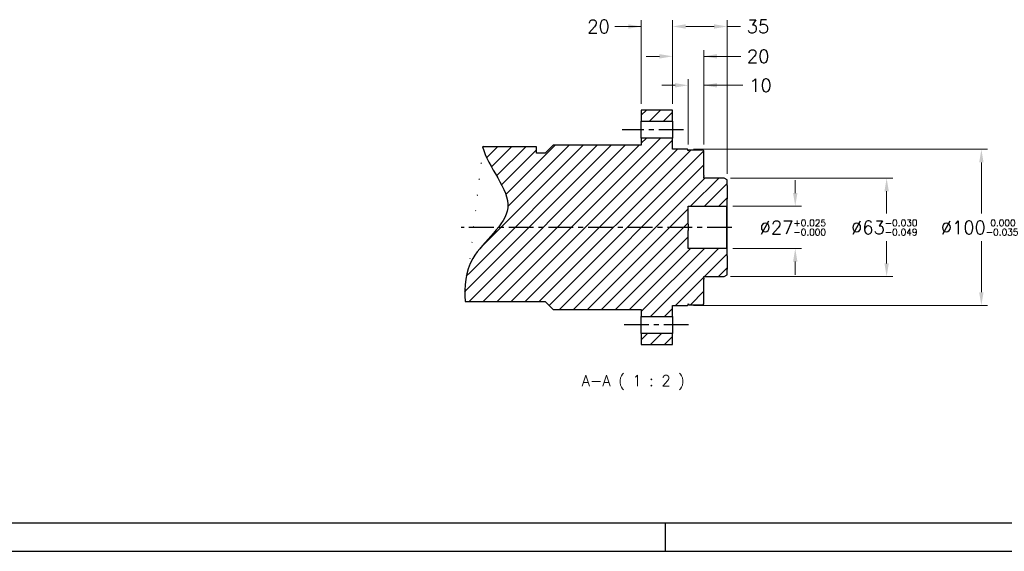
# Model space of a CAD drawing. Extents: x 22980 to 24665, y -7827 to -6639.
# Tile 2 of 20: x 23408 to 24038, y -7827 to -7487. Entities that reach past the tile are written whole.
import ezdxf

# ---------------------------------------------------------------- set-up
doc = ezdxf.new("R2010")
doc.units = 0
doc.header["$LTSCALE"] = 25.4
doc.linetypes.add('CENTER', pattern=[2, 1.25, -0.25, 0.25, -0.25])
doc.layers.get('0').update_dxf_attribs({"linetype": 'CONTINUOUS'})
doc.layers.get('Defpoints').update_dxf_attribs({"linetype": 'CONTINUOUS'})
for name, color, linetype in [('ATA-CENTER', 133, 'CENTER'), ('ATA-HATCH', 252, 'CONTINUOUS'), ('ATA-TEXT', 7, 'CONTINUOUS')]:
    doc.layers.add(name, color=color, linetype=linetype)
doc.layers.add('ATA-DIM', color=252, linetype='CONTINUOUS', lineweight=25)
doc.styles.get("Standard").update_dxf_attribs({"font": 'simplex.shx'})
doc.dimstyles.new('ata_A1', dxfattribs={"dimtxt": 4.2, "dimasz": 4.2, "dimexe": 2, "dimexo": 2, "dimgap": 2, "dimtad": 0, "dimtih": 1, "dimtoh": 1, "dimdec": 6, "dimdsep": 46, "dimtxsty": 'Standard', "dimcen": 0, "dimclrd": 252, "dimclre": 252, "dimclrt": 4, "dimadec": 6, "dimazin": 2, "dimtfac": 1, "dimtdec": 6, "dimtofl": 0, "dimtmove": 0, "dimatfit": 3, "dimfxl": 0, "dimtolj": 1, "dimtzin": 0, "dimlwd": 0, "dimlwe": 0, "dimarcsym": 0})

# ---------------------------------------------------------------- blocks, each defined once
blk = doc.blocks.new('*D19391')
at = {"layer": 'ATA-DIM', "color": 252, "lineweight": 0}
for p, q in [((23805.96016363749, -7490.966397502), (23788.97131848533, -7490.966397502)), ((23797.56016363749, -7490.966397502), (23789.16016363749, -7490.966397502)), ((23805.96016363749, -7540.532656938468), (23805.96016363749, -7486.966397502)), ((23825.96016363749, -7540.532656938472), (23825.96016363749, -7486.966397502)), ((23834.36016363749, -7490.966397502), (23842.76016363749, -7490.966397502))]:
    blk.add_line(p, q, dxfattribs=at)
at = {"layer": 'ATA-DIM', "color": 252}
for points in [[(23797.56016363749, -7492.366397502), (23797.56016363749, -7489.566397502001), (23805.96016363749, -7490.966397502)], [(23834.36016363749, -7489.566397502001), (23834.36016363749, -7492.366397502), (23825.96016363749, -7490.966397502)]]:
    blk.add_solid(points, dxfattribs=at)
at = {"layer": 'Defpoints', "color": 0}
for p in [(23805.96016363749, -7490.966397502), (23805.96016363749, -7544.532656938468), (23825.96016363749, -7544.532656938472)]:
    blk.add_point(p, dxfattribs=at)
at = {"layer": 'ATA-DIM', "color": 4, "ltscale": 0.2, "insert": (23771.36331848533, -7486.766397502), "char_height": 8.4, "attachment_point": 1}
blk.add_mtext('\\A1;20', dxfattribs=at)
blk = doc.blocks.new('*D19396')
at = {"layer": 'ATA-DIM', "color": 252, "lineweight": 0}
for p, q in [((23827.56016363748, -7528.6318617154), (23819.16016363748, -7528.6318617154)), ((23835.96016363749, -7566.532656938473), (23835.96016363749, -7524.6318617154)), ((23845.96016363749, -7566.532656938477), (23845.96016363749, -7524.6318617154)), ((23845.96016363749, -7528.6318617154), (23870.99353685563, -7528.6318617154)), ((23854.36016363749, -7528.6318617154), (23862.76016363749, -7528.6318617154))]:
    blk.add_line(p, q, dxfattribs=at)
at = {"layer": 'ATA-DIM', "color": 252}
for points in [[(23827.56016363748, -7530.0318617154), (23827.56016363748, -7527.231861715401), (23835.96016363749, -7528.6318617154)], [(23854.36016363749, -7527.231861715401), (23854.36016363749, -7530.0318617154), (23845.96016363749, -7528.6318617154)]]:
    blk.add_solid(points, dxfattribs=at)
at = {"layer": 'Defpoints', "color": 0}
for p in [(23835.96016363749, -7528.6318617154), (23835.96016363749, -7570.532656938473), (23845.96016363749, -7570.532656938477)]:
    blk.add_point(p, dxfattribs=at)
at = {"layer": 'ATA-DIM', "color": 4, "ltscale": 0.2, "insert": (23874.99353685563, -7524.4318617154), "char_height": 8.4, "attachment_point": 1}
blk.add_mtext('\\A1;10', dxfattribs=at)
blk = doc.blocks.new('*D19395')
at = {"layer": 'ATA-DIM', "color": 252, "lineweight": 0}
for p, q in [((23817.56016363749, -7510.074382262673), (23809.16016363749, -7510.074382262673)), ((23825.96016363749, -7540.532656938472), (23825.96016363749, -7506.074382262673)), ((23845.96016363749, -7566.532656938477), (23845.96016363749, -7506.074382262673)), ((23845.96016363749, -7510.074382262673), (23869.55616363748, -7510.074382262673)), ((23854.36016363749, -7510.074382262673), (23862.76016363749, -7510.074382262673))]:
    blk.add_line(p, q, dxfattribs=at)
at = {"layer": 'ATA-DIM', "color": 252}
for points in [[(23817.56016363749, -7511.474382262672), (23817.56016363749, -7508.674382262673), (23825.96016363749, -7510.074382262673)], [(23854.36016363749, -7508.674382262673), (23854.36016363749, -7511.474382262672), (23845.96016363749, -7510.074382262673)]]:
    blk.add_solid(points, dxfattribs=at)
at = {"layer": 'Defpoints', "color": 0}
for p in [(23825.96016363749, -7510.074382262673), (23825.96016363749, -7544.532656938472), (23845.96016363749, -7570.532656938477)]:
    blk.add_point(p, dxfattribs=at)
at = {"layer": 'ATA-DIM', "color": 4, "ltscale": 0.2, "insert": (23873.55616363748, -7505.874382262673), "char_height": 8.4, "attachment_point": 1}
blk.add_mtext('\\A1;20', dxfattribs=at)
blk = doc.blocks.new('*D19392')
at = {"layer": 'ATA-DIM', "color": 252, "lineweight": 0}
for p, q in [((23862.96016363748, -7588.032656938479), (23966.96016363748, -7588.032656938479)), ((23962.96016363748, -7596.432656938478), (23962.96016363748, -7610.632656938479)), ((23962.96016363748, -7642.632656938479), (23962.96016363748, -7628.432656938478)), ((23862.96016363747, -7651.032656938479), (23966.96016363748, -7651.032656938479))]:
    blk.add_line(p, q, dxfattribs=at)
at = {"layer": 'ATA-DIM', "color": 252}
for points in [[(23964.36016363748, -7596.432656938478), (23961.56016363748, -7596.432656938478), (23962.96016363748, -7588.032656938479)], [(23961.56016363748, -7642.632656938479), (23964.36016363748, -7642.632656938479), (23962.96016363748, -7651.032656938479)]]:
    blk.add_solid(points, dxfattribs=at)
at = {"layer": 'Defpoints', "color": 0}
for p in [(23858.96016363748, -7588.032656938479), (23858.96016363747, -7651.032656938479), (23962.96016363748, -7651.032656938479)]:
    blk.add_point(p, dxfattribs=at)
at = {"layer": 'ATA-DIM', "color": 4, "ltscale": 0.2, "insert": (23940.19616363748, -7614.632656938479), "char_height": 8.4, "attachment_point": 1}
blk.add_mtext('\\A1;%%C63{\\H4.200000;\\S-0.030^ -0.049;}', dxfattribs=at)
blk = doc.blocks.new('*D19390')
at = {"layer": 'ATA-DIM', "color": 252, "lineweight": 0}
for p, q in [((23904.46016363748, -7597.632656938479), (23904.46016363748, -7589.23265693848)), ((23864.46016363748, -7606.032656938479), (23908.46016363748, -7606.032656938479)), ((23864.46016363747, -7633.032656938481), (23908.46016363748, -7633.032656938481)), ((23904.46016363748, -7641.43265693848), (23904.46016363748, -7649.83265693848))]:
    blk.add_line(p, q, dxfattribs=at)
at = {"layer": 'ATA-DIM', "color": 252}
for points in [[(23903.06016363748, -7597.632656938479), (23905.86016363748, -7597.632656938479), (23904.46016363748, -7606.032656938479)], [(23905.86016363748, -7641.43265693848), (23903.06016363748, -7641.43265693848), (23904.46016363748, -7633.032656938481)]]:
    blk.add_solid(points, dxfattribs=at)
at = {"layer": 'Defpoints', "color": 0}
for p in [(23860.46016363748, -7606.032656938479), (23904.46016363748, -7606.032656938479), (23860.46016363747, -7633.032656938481)]:
    blk.add_point(p, dxfattribs=at)
at = {"layer": 'ATA-DIM', "color": 4, "ltscale": 0.2, "insert": (23881.69616363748, -7614.632656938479), "char_height": 8.4, "attachment_point": 1}
blk.add_mtext('\\A1;%%C27{\\H4.200000;\\S+0.025^ -0.000;}', dxfattribs=at)
blk = doc.blocks.new('*D19394')
at = {"layer": 'ATA-DIM', "color": 252, "lineweight": 0}
for p, q in [((23825.96016363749, -7540.532656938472), (23825.96016363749, -7486.966397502)), ((23834.36016363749, -7490.966397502), (23852.56016363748, -7490.966397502)), ((23860.96016363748, -7585.187357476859), (23860.96016363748, -7486.966397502)), ((23860.96016363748, -7490.966397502), (23869.43037165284, -7490.966397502))]:
    blk.add_line(p, q, dxfattribs=at)
at = {"layer": 'ATA-DIM', "color": 252}
for points in [[(23834.36016363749, -7489.566397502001), (23834.36016363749, -7492.366397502), (23825.96016363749, -7490.966397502)], [(23852.56016363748, -7492.366397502), (23852.56016363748, -7489.566397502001), (23860.96016363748, -7490.966397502)]]:
    blk.add_solid(points, dxfattribs=at)
at = {"layer": 'Defpoints', "color": 0}
for p in [(23860.96016363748, -7490.966397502), (23825.96016363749, -7544.532656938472), (23860.96016363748, -7589.187357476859)]:
    blk.add_point(p, dxfattribs=at)
at = {"layer": 'ATA-DIM', "color": 4, "ltscale": 0.2, "insert": (23873.43037165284, -7486.766397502), "char_height": 8.4, "attachment_point": 1}
blk.add_mtext('\\A1;35', dxfattribs=at)
blk = doc.blocks.new('*D19393')
at = {"layer": 'ATA-DIM', "color": 252, "lineweight": 0}
for p, q in [((23839.46016363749, -7569.532656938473), (24027.57684295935, -7569.532656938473)), ((24023.57684295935, -7577.932656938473), (24023.57684295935, -7610.632656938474)), ((24023.57684295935, -7661.132656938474), (24023.57684295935, -7628.432656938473)), ((23839.46016363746, -7669.532656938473), (24027.57684295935, -7669.532656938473))]:
    blk.add_line(p, q, dxfattribs=at)
at = {"layer": 'ATA-DIM', "color": 252}
for points in [[(24024.97684295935, -7577.932656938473), (24022.17684295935, -7577.932656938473), (24023.57684295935, -7569.532656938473)], [(24022.17684295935, -7661.132656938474), (24024.97684295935, -7661.132656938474), (24023.57684295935, -7669.532656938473)]]:
    blk.add_solid(points, dxfattribs=at)
at = {"layer": 'Defpoints', "color": 0}
for p in [(23835.46016363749, -7569.532656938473), (23835.46016363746, -7669.532656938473), (24023.57684295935, -7669.532656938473)]:
    blk.add_point(p, dxfattribs=at)
at = {"layer": 'ATA-DIM', "color": 4, "ltscale": 0.2, "insert": (23997.62084295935, -7614.632656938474), "char_height": 8.4, "attachment_point": 1}
blk.add_mtext('\\A1;%%C100{\\H4.200000;\\S 0.000^ -0.035;}', dxfattribs=at)
blk = doc.blocks.new('ata-Border-A1-002')
blk.add_line((833.9999999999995, 9.000000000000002), (7, 8.999999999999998))
at = {"color": 253, "ltscale": 0.5}
for p, q in [((420.4999999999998, 9), (420.4999999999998, 0)), ((0, 0), (841.0000000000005, 0))]:
    blk.add_line(p, q, dxfattribs=at)

msp = doc.modelspace()

# ---------------------------------------------------------------- hatches: boundary and pattern name
at = {"layer": 'ATA-HATCH'}
h = msp.add_hatch(dxfattribs=at)
h.set_pattern_fill('ANSI31', color=256, scale=2)
h.set_pattern_definition([(45, (21589.31447660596, -11237.1925750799), (-4.490128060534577, 4.490128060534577), [])])
edge = h.paths.add_edge_path()
edge.add_line((23749.46016363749, -7567.032656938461), (23744.46016363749, -7572.03265693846))
edge.add_line((23744.46016363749, -7572.032656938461), (23738.96016363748, -7572.03265693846))
edge.add_line((23738.96016363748, -7572.032656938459), (23738.96016363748, -7567.900643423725))
edge.add_line((23738.96016363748, -7567.900643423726), (23704.3775611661, -7567.900643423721))
edge.add_spline(control_points=[(23704.37756116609, -7567.900643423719), (23707.62105245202, -7580.972792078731), (23734.87044922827, -7607.918781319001), (23694.38306161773, -7635.038077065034), (23692.50182015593, -7657.285508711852), (23693.30374157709, -7667.032656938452)], knot_values=[29.95343203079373, 29.95343203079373, 29.95343203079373, 29.95343203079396, 51.11458799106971, 70.8278344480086, 85.1607967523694, 85.1607967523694, 85.1607967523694, 85.1607967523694], degree=3, periodic=0)
edge.add_line((23693.30374157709, -7667.032656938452), (23744.46016363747, -7667.03265693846))
edge.add_line((23744.46016363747, -7667.032656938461), (23749.46016363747, -7672.032656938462))
edge.add_line((23749.46016363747, -7672.032656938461), (23805.96016363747, -7672.03265693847))
edge.add_line((23805.96016363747, -7672.03265693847), (23805.96016363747, -7676.53283842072))
edge.add_line((23805.96016363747, -7676.53283842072), (23825.96016363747, -7676.532838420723))
edge.add_line((23825.96016363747, -7676.532838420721), (23825.96016363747, -7669.532656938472))
edge.add_line((23825.96016363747, -7669.532656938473), (23835.46016363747, -7669.532656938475))
edge.add_line((23835.46016363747, -7669.532656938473), (23835.96016363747, -7669.032656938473))
edge.add_line((23835.96016363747, -7669.032656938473), (23835.96016363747, -7668.532656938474))
edge.add_line((23835.96016363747, -7668.532656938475), (23836.46016363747, -7669.032656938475))
edge.add_line((23836.46016363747, -7669.032656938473), (23845.46016363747, -7669.032656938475))
edge.add_line((23845.46016363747, -7669.032656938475), (23845.96016363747, -7668.532656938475))
edge.add_line((23845.96016363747, -7668.532656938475), (23845.96016363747, -7652.782656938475))
edge.add_line((23845.96016363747, -7652.782656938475), (23845.96016363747, -7652.03303592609))
edge.add_line((23845.96016363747, -7652.033035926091), (23845.96016363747, -7651.232656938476))
edge.add_line((23845.96016363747, -7651.232656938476), (23845.96016363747, -7651.032656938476))
edge.add_line((23845.96016363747, -7651.032656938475), (23858.96016363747, -7651.032656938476))
edge.add_line((23858.96016363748, -7651.032656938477), (23860.96016363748, -7649.877956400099))
edge.add_line((23860.96016363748, -7649.877956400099), (23860.96016363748, -7646.220616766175))
edge.add_line((23860.96016363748, -7646.220616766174), (23860.96016363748, -7637.844684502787))
edge.add_line((23860.96016363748, -7637.844684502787), (23860.96016363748, -7633.532656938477))
edge.add_line((23860.96016363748, -7633.532656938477), (23860.46016363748, -7633.032656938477))
edge.add_line((23860.46016363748, -7633.032656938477), (23835.96016363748, -7633.032656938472))
edge.add_line((23835.96016363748, -7633.032656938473), (23835.96016363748, -7621.657656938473))
edge.add_line((23835.96016363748, -7621.657656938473), (23835.96016363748, -7617.407656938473))
edge.add_line((23835.96016363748, -7617.407656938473), (23835.96016363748, -7606.032656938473))
edge.add_line((23835.96016363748, -7606.032656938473), (23860.46016363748, -7606.032656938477))
edge.add_line((23860.46016363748, -7606.032656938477), (23860.96016363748, -7605.532656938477))
edge.add_line((23860.96016363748, -7605.532656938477), (23860.96016363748, -7601.220629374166))
edge.add_line((23860.96016363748, -7601.220629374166), (23860.96016363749, -7592.84469711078))
edge.add_line((23860.96016363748, -7592.84469711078), (23860.96016363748, -7589.187357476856))
edge.add_line((23860.96016363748, -7589.187357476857), (23858.96016363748, -7588.032656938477))
edge.add_line((23858.96016363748, -7588.032656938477), (23845.96016363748, -7588.032656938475))
edge.add_line((23845.96016363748, -7588.032656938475), (23845.96016363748, -7587.832656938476))
edge.add_line((23845.96016363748, -7587.832656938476), (23845.96016363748, -7587.032277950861))
edge.add_line((23845.96016363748, -7587.03227795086), (23845.96016363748, -7586.282656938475))
edge.add_line((23845.96016363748, -7586.282656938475), (23845.96016363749, -7570.532656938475))
edge.add_line((23845.96016363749, -7570.532656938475), (23845.46016363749, -7570.032656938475))
edge.add_line((23845.46016363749, -7570.032656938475), (23836.46016363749, -7570.032656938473))
edge.add_line((23836.46016363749, -7570.032656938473), (23835.96016363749, -7570.532656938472))
edge.add_line((23835.96016363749, -7570.532656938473), (23835.96016363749, -7570.032656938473))
edge.add_line((23835.96016363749, -7570.032656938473), (23835.46016363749, -7569.532656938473))
edge.add_line((23835.46016363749, -7569.532656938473), (23825.96016363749, -7569.532656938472))
edge.add_line((23825.96016363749, -7569.532656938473), (23825.96016363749, -7562.532475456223))
edge.add_line((23825.96016363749, -7562.532475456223), (23805.96016363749, -7562.53247545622))
edge.add_line((23805.96016363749, -7562.53247545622), (23805.96016363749, -7567.03265693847))
edge.add_line((23805.96016363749, -7567.03265693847), (23749.46016363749, -7567.032656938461))
h.paths.add_polyline_path([(23805.96016363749, -7544.53265693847), (23805.96016363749, -7551.532873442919), (23825.96016363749, -7551.532873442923), (23825.96016363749, -7544.532656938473)])
h.paths.add_polyline_path([(23805.96016363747, -7687.53244043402), (23805.96016363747, -7694.53265693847), (23825.96016363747, -7694.532656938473), (23825.96016363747, -7687.532440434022)])

# ---------------------------------------------------------------- linework, layer by layer
for p, q in [((23805.96016363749, -7544.53265693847), (23805.96016363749, -7551.532873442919)), ((23825.96016363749, -7544.532656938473), (23805.96016363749, -7544.53265693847)), ((23825.96016363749, -7551.532873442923), (23825.96016363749, -7544.532656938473)), ((23805.96016363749, -7562.53247545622), (23805.96016363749, -7551.532873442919)), ((23805.96016363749, -7551.532873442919), (23825.96016363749, -7551.532873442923)), ((23825.96016363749, -7551.532873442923), (23825.96016363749, -7562.532475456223)), ((23749.46016363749, -7567.032656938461), (23744.46016363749, -7572.032656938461)), ((23805.96016363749, -7567.03265693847), (23749.46016363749, -7567.032656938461)), ((23805.96016363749, -7562.53247545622), (23805.96016363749, -7567.03265693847)), ((23825.96016363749, -7562.532475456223), (23805.96016363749, -7562.53247545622)), ((23825.96016363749, -7569.532656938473), (23825.96016363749, -7562.532475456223)), ((23738.96016363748, -7567.900643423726), (23704.37756116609, -7567.900643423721)), ((23738.96016363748, -7572.032656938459), (23738.96016363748, -7567.900643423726)), ((23744.46016363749, -7572.032656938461), (23738.96016363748, -7572.032656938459)), ((23835.46016363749, -7569.532656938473), (23825.96016363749, -7569.532656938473)), ((23835.96016363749, -7570.032656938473), (23835.46016363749, -7569.532656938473)), ((23836.46016363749, -7570.032656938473), (23835.96016363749, -7570.532656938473)), ((23835.96016363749, -7570.532656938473), (23835.96016363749, -7570.032656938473)), ((23845.46016363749, -7570.032656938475), (23836.46016363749, -7570.032656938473)), ((23845.96016363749, -7570.532656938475), (23845.46016363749, -7570.032656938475)), ((23845.96016363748, -7586.282656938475), (23845.96016363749, -7570.532656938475)), ((23845.96016363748, -7586.282656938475), (23845.96016363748, -7587.03227795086)), ((23845.96016363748, -7587.832656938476), (23845.96016363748, -7587.03227795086)), ((23845.96016363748, -7588.032656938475), (23845.96016363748, -7587.832656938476)), ((23858.96016363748, -7588.032656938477), (23845.96016363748, -7588.032656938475)), ((23860.96016363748, -7589.187357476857), (23858.96016363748, -7588.032656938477)), ((23860.96016363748, -7592.84469711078), (23860.96016363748, -7589.187357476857)), ((23860.96016363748, -7592.84469711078), (23860.96016363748, -7601.220629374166)), ((23860.96016363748, -7605.532656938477), (23860.96016363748, -7601.220629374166)), ((23835.96016363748, -7606.032656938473), (23860.46016363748, -7606.032656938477)), ((23835.96016363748, -7617.407656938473), (23835.96016363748, -7606.032656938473)), ((23860.46016363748, -7606.032656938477), (23860.96016363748, -7605.532656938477)), ((23860.46016363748, -7606.032656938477), (23860.46016363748, -7633.032656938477)), ((23860.96016363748, -7633.532656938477), (23860.96016363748, -7605.532656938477)), ((23835.96016363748, -7617.407656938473), (23835.96016363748, -7621.657656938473)), ((23835.96016363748, -7633.032656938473), (23835.96016363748, -7621.657656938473)), ((23860.46016363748, -7633.032656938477), (23835.96016363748, -7633.032656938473)), ((23860.96016363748, -7633.532656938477), (23860.46016363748, -7633.032656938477)), ((23860.96016363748, -7637.844684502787), (23860.96016363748, -7633.532656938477)), ((23860.96016363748, -7637.844684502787), (23860.96016363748, -7646.220616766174)), ((23860.96016363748, -7649.877956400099), (23860.96016363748, -7646.220616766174)), ((23845.96016363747, -7651.232656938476), (23845.96016363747, -7651.032656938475)), ((23845.96016363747, -7651.032656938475), (23858.96016363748, -7651.032656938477)), ((23845.96016363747, -7652.033035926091), (23845.96016363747, -7651.232656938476)), ((23845.96016363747, -7652.033035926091), (23845.96016363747, -7652.782656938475)), ((23845.96016363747, -7668.532656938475), (23845.96016363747, -7652.782656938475)), ((23858.96016363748, -7651.032656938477), (23860.96016363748, -7649.877956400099)), ((23693.30374157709, -7667.032656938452), (23744.46016363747, -7667.032656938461)), ((23744.46016363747, -7667.032656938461), (23749.46016363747, -7672.032656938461)), ((23749.46016363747, -7672.032656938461), (23805.96016363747, -7672.03265693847)), ((23805.96016363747, -7672.03265693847), (23805.96016363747, -7676.53283842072)), ((23825.96016363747, -7669.532656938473), (23835.46016363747, -7669.532656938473)), ((23825.96016363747, -7676.532838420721), (23825.96016363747, -7669.532656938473)), ((23835.46016363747, -7669.532656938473), (23835.96016363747, -7669.032656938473)), ((23835.96016363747, -7668.532656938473), (23836.46016363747, -7669.032656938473)), ((23835.96016363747, -7669.032656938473), (23835.96016363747, -7668.532656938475)), ((23836.46016363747, -7669.032656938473), (23845.46016363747, -7669.032656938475)), ((23845.46016363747, -7669.032656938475), (23845.96016363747, -7668.532656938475)), ((23805.96016363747, -7687.53244043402), (23805.96016363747, -7676.53283842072)), ((23805.96016363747, -7676.53283842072), (23825.96016363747, -7676.532838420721)), ((23825.96016363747, -7676.532838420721), (23825.96016363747, -7687.532440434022)), ((23805.96016363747, -7687.53244043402), (23805.96016363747, -7694.53265693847)), ((23825.96016363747, -7687.532440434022), (23805.96016363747, -7687.53244043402)), ((23825.96016363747, -7694.532656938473), (23825.96016363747, -7687.532440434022)), ((23805.96016363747, -7694.53265693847), (23825.96016363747, -7694.532656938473))]:
    msp.add_line(p, q)
msp.add_open_spline([(23704.37756116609, -7567.900643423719), (23707.62105245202, -7580.972792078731), (23734.87044922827, -7607.918781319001), (23694.38306161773, -7635.038077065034), (23692.50182015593, -7657.285508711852), (23693.30374157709, -7667.032656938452)], degree=3, knots=[29.95343203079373, 29.95343203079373, 29.95343203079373, 29.95343203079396, 51.11458799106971, 70.8278344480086, 85.1607967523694, 85.1607967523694, 85.1607967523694, 85.1607967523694])
at = {"layer": 'ATA-CENTER', "ltscale": 0.5}
for p, q in [((23833.06094651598, -7557.032674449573), (23793.69471043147, -7557.032674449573)), ((23863.96016363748, -7619.532656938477), (23690.64189345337, -7619.532656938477)), ((23836.22996881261, -7682.032639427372), (23794.11354267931, -7682.032639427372))]:
    msp.add_line(p, q, dxfattribs=at)

# ---------------------------------------------------------------- block references
at = {"xscale": 2, "yscale": 2, "zscale": 2}
msp.add_blockref('ata-Border-A1-002', (22980.13792069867, -7826.901982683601), dxfattribs=at)
msp.add_blockref('ata-Border-A1-002', (22980.13792069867, -7826.901982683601), dxfattribs=at)

# ---------------------------------------------------------------- texts
at = {"layer": 'ATA-TEXT', "insert": (23767.75391987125, -7723.537342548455), "char_height": 6.99999988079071, "attachment_point": 7}
msp.add_mtext('A-A ( 1 : 2 )', dxfattribs=at)

# ---------------------------------------------------------------- dimensions: what is measured, and where the dimension line sits
at = {"layer": 'ATA-DIM'}
for base, p1, p2, picture, middle in [((23805.96016363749, -7490.966397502), (23825.96016363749, -7544.532656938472), (23805.96016363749, -7544.532656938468), '*D19391', (23778.16731848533, -7490.966397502)), ((23860.96016363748, -7490.966397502), (23825.96016363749, -7544.532656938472), (23860.96016363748, -7589.187357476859), '*D19394', (23880.23437165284, -7490.966397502)), ((23825.96016363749, -7510.074382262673), (23845.96016363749, -7570.532656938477), (23825.96016363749, -7544.532656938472), '*D19395', (23880.36016363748, -7510.074382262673))]:
    dim = msp.add_linear_dim(base=base, p1=p1, p2=p2, angle=180, dimstyle='ata_A1', override={"dimscale": 2, "dimdec": 3, "dimtfac": 0.8571428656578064, "dimtdec": 2}, dxfattribs=at)
    dim.commit()
    dim.dimension.update_dxf_attribs({"geometry": picture, "text_midpoint": middle, "dimtype": 160})
dim = msp.add_linear_dim(base=(23835.96016363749, -7528.6318617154), p1=(23845.96016363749, -7570.532656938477), p2=(23835.96016363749, -7570.532656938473), dimstyle='ata_A1', override={"dimscale": 2, "dimdec": 3, "dimtfac": 0.8571428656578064, "dimtdec": 2}, dxfattribs=at)
dim.commit()
dim.dimension.update_dxf_attribs({"geometry": '*D19396', "text_midpoint": (23880.99953685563, -7528.6318617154), "dimtype": 160})
for base, p1, p2, override, picture, middle in [((24023.57684295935, -7669.532656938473), (23835.46016363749, -7569.532656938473), (23835.46016363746, -7669.532656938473), {"dimscale": 2, "dimdec": 3, "dimtol": 1, "dimlim": 0, "dimtp": 0, "dimtm": 0.035000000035, "dimtfac": 0.5, "dimtdec": 3, "dimtolj": 1, "dimtzin": 0}, '*D19393', (24023.57684295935, -7619.532656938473)), ((23962.96016363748, -7651.032656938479), (23858.96016363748, -7588.032656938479), (23858.96016363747, -7651.032656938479), {"dimscale": 2, "dimdec": 3, "dimtol": 1, "dimlim": 0, "dimtp": -0.03, "dimtm": 0.049, "dimtfac": 0.5, "dimtdec": 3, "dimtolj": 1, "dimtzin": 0}, '*D19392', (23962.96016363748, -7619.532656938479)), ((23904.46016363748, -7606.032656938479), (23860.46016363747, -7633.032656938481), (23860.46016363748, -7606.032656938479), {"dimscale": 2, "dimdec": 3, "dimtol": 1, "dimlim": 0, "dimtp": 0.025, "dimtm": 1e-09, "dimtfac": 0.5, "dimtdec": 3, "dimtolj": 1, "dimtzin": 0}, '*D19390', (23904.46016363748, -7619.532656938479))]:
    dim = msp.add_linear_dim(base=base, p1=p1, p2=p2, angle=90, text='%%C<>', dimstyle='ata_A1', override=override, dxfattribs=at)
    dim.commit()
    dim.dimension.update_dxf_attribs({"geometry": picture, "text_midpoint": middle, "dimtype": 160})

doc.saveas('drawing.dxf')
